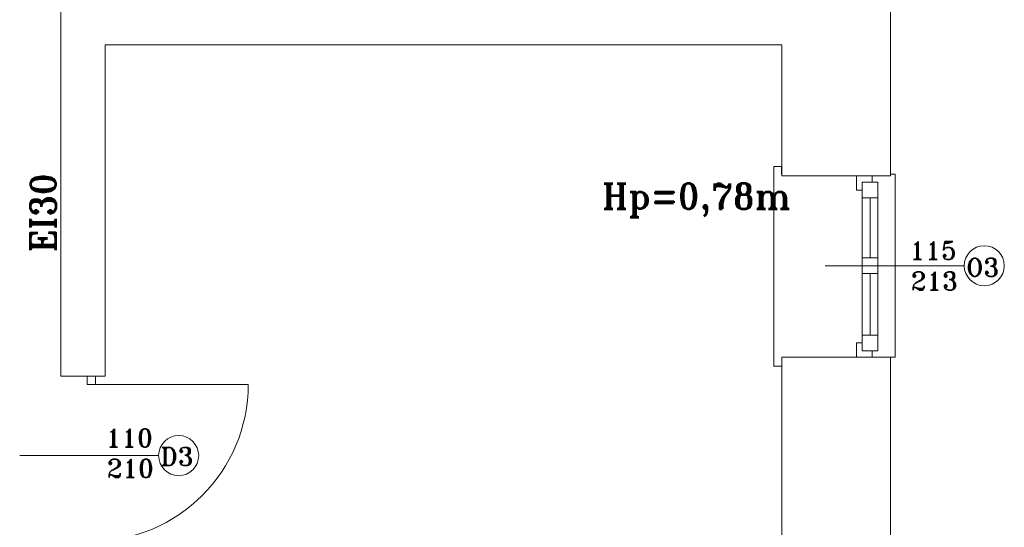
# Model space of a CAD drawing. Header units: millimetres. Extents: x -12354389001 to 271431, y -126469 to 48347.
# Tile 184 of 204: x -105372 to -104748, y -81867 to -81545. Entities that reach past the tile are written whole.
import ezdxf

# ---------------------------------------------------------------- set-up
doc = ezdxf.new("R2010")
doc.units = ezdxf.units.MM
doc.layers.get('0').update_dxf_attribs({"lineweight": 9})
for name, color, linetype, lineweight in [('ei30', 1, 'Continuous', 15), ('IS_Text_Odbiornikow_Therm', 7, 'Continuous', 5), ('LINIE PRZEKROJOWE', 7, 'Continuous', 13), ('OPISY', 255, 'Continuous', 9), ('stolarka', 252, 'Continuous', 9)]:
    doc.layers.add(name, color=color, linetype=linetype, lineweight=lineweight)
doc.styles.add('ROMANS-POTROJNY-0-8-W', font='ROMANT.SHX', dxfattribs={"width": 0.8})

# ---------------------------------------------------------------- blocks, each defined once
blk = doc.blocks.new('fds')
at = {"color": 252, "linetype": 'Continuous', "lineweight": 13}
for p, q in [((-8779.58, 22735.2), (-8784.58, 22735.2)), ((-8784.58, 22735.2), (-8784.58, 22608.2)), ((-8779.58, 22730.2), (-8779.58, 22735.2)), ((-8710.52, 22730.2), (-8707.52, 22730.2)), ((-8707.52, 22730.2), (-8707.52, 22614.17)), ((-8707.52, 22614.17), (-8710.52, 22614.17)), ((-8784.58, 22608.2), (-8784.58, 22608.48)), ((-8784.58, 22608.48), (-8779.58, 22608.48))]:
    blk.add_line(p, q, dxfattribs=at)
at = {"layer": 'LINIE PRZEKROJOWE', "color": 252, "linetype": 'Continuous', "lineweight": 13}
for p, q in [((-8710.52, 22729.2), (-8710.52, 22914.2)), ((-9236.58, 22602.22), (-9236.58, 22871.79)), ((-9208.52, 22602.22), (-9208.52, 22812.2)), ((-8779.52, 22812.2), (-9208.52, 22812.2)), ((-8779.52, 22729.2), (-8779.52, 22812.2)), ((-8779.52, 22812.2), (-8779.52, 22729.2)), ((-8779.52, 22729.2), (-8710.52, 22729.2)), ((-8779.52, 22614.2), (-8710.52, 22614.2)), ((-8779.52, 22614.2), (-8779.52, 22409.61)), ((-8779.52, 22409.61), (-8779.52, 22614.2)), ((-8710.52, 22409.61), (-8710.52, 22614.17)), ((-9208.52, 22602.22), (-9236.58, 22602.22))]:
    blk.add_line(p, q, dxfattribs=at)
at = {"layer": 'OPISY', "color": 252, "linetype": 'Continuous', "lineweight": 13}
for p, q in [((-8663.78, 22672.2), (-8751.88, 22672.2)), ((-9174.66, 22551.82), (-9262.76, 22551.82))]:
    blk.add_line(p, q, dxfattribs=at)
for centre in [(-8651.08, 22672.2), (-9161.96, 22551.82)]:
    blk.add_circle(centre, 12.7, dxfattribs=at)
at = {"layer": 'stolarka', "color": 252, "linetype": 'Continuous', "lineweight": 13}
for p, q in [((-8732.18, 22720.2), (-8732.18, 22729.2)), ((-8722.18, 22729.2), (-8722.18, 22725.2)), ((-8728.52, 22715.2), (-8728.52, 22725.2)), ((-8728.52, 22725.2), (-8718.52, 22725.2)), ((-8728.52, 22722.2), (-8728.52, 22618.2)), ((-8718.52, 22725.2), (-8718.52, 22715.2)), ((-8718.52, 22722.2), (-8718.52, 22618.2)), ((-8728.52, 22720.2), (-8732.18, 22720.2)), ((-8718.52, 22715.2), (-8728.52, 22715.2)), ((-8723.52, 22715.2), (-8723.52, 22677.2)), ((-8728.52, 22667.2), (-8728.52, 22677.2)), ((-8728.52, 22677.2), (-8718.52, 22677.2)), ((-8718.52, 22677.2), (-8718.52, 22667.2)), ((-8718.52, 22667.2), (-8728.52, 22667.2)), ((-8723.52, 22667.2), (-8723.52, 22628.2)), ((-8728.52, 22618.2), (-8728.52, 22628.2)), ((-8728.52, 22628.2), (-8718.52, 22628.2)), ((-8718.52, 22628.2), (-8718.52, 22618.2)), ((-8732.18, 22614.2), (-8732.18, 22623.2)), ((-8732.18, 22623.2), (-8728.52, 22623.2)), ((-8718.52, 22618.2), (-8728.52, 22618.2)), ((-8722.18, 22618.2), (-8722.18, 22614.2))]:
    blk.add_line(p, q, dxfattribs=at)
at = {"layer": 'stolarka', "color": 252, "linetype": 'Continuous', "lineweight": 13, "transparency": 33554684}
for p, q in [((-9214.71, 22602.2), (-9219.95, 22602.2)), ((-9219.95, 22602.2), (-9219.95, 22596.96)), ((-9219.95, 22596.96), (-9214.71, 22596.96)), ((-9217.33, 22596.96), (-9117.81, 22596.96)), ((-9214.71, 22596.96), (-9214.71, 22602.2))]:
    blk.add_line(p, q, dxfattribs=at)
blk.add_arc((-9217.33, 22596.96), 99.52, 270, 0, dxfattribs=at)
at = {"layer": 'ei30', "color": 252, "linetype": 'Continuous', "lineweight": 13, "style": 'ROMANS-POTROJNY-0-8-W'}
blk.add_text('EI30', height=16, rotation=90, dxfattribs=at).set_placement((-9239.88, 22680.66))
at = {"layer": 'OPISY', "color": 252, "linetype": 'Continuous', "lineweight": 13, "ltscale": 0.15, "style": 'ROMANS-POTROJNY-0-8-W'}
blk.add_text('Hp=0,78m', height=16, dxfattribs=at).set_placement((-8893.43, 22708.29))
at = {"layer": 'OPISY', "color": 252, "linetype": 'Continuous', "lineweight": 13, "style": 'ROMANS-POTROJNY-0-8-W'}
for s, p in [('O3', (-8662.54, 22665.35)), ('D3', (-9173.47, 22545.45))]:
    blk.add_text(s, height=11.574, dxfattribs=at).set_placement(p)
at = {"layer": 'stolarka', "color": 252, "linetype": 'Continuous', "lineweight": 13, "style": 'ROMANS-POTROJNY-0-8-W'}
for s, p in [('115', (-8698.36, 22676.09)), ('213', (-8697.67, 22656.75)), ('110', (-9208.14, 22557.22)), ('210', (-9207.49, 22537.89))]:
    blk.add_text(s, height=11.574, dxfattribs=at).set_placement(p)

msp = doc.modelspace()

# ---------------------------------------------------------------- block references
at = {"layer": 'IS_Text_Odbiornikow_Therm', "color": 7, "ltscale": 0.5}
msp.add_blockref('fds', (-96109.164, -104372.956), dxfattribs=at)

doc.saveas('drawing.dxf')
